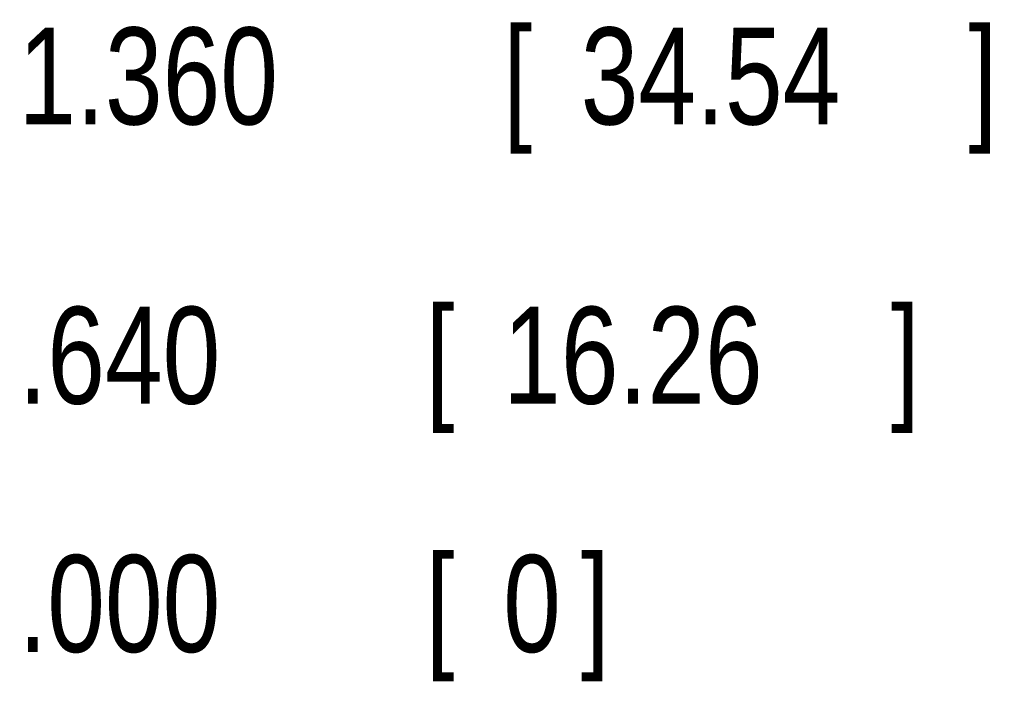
# Model space of a CAD drawing. Header units: inches. Extents: x 0 to 22, y 0 to 17.
# Tile 12 of 32: x 5.182 to 6.452, y 11.093 to 11.947. Entities that reach past the tile are written whole.
import ezdxf

# ---------------------------------------------------------------- set-up
doc = ezdxf.new("R2010")
doc.units = ezdxf.units.IN
doc.header["$LTSCALE"] = 1.21
doc.header["$MEASUREMENT"] = 0
doc.layers.get('0').update_dxf_attribs({"linetype": 'CONTINUOUS'})
doc.layers.add('DIMENSIONS', color=7, linetype='CONTINUOUS')
doc.styles.get("Standard").update_dxf_attribs({"font": 'txt', "width": 0.8})
doc.dimstyles.new('DIMSTYLE_2', dxfattribs={"dimtxt": 0.125, "dimasz": 0.18, "dimexe": 0.18, "dimexo": 0.0625, "dimgap": 0.09, "dimtad": 0, "dimtih": 1, "dimtoh": 1, "dimdec": 3, "dimlfac": 2, "dimzin": 4, "dimdsep": 46, "dimtxsty": 'STANDARD', "dimblk": '_FILLED', "dimblk1": '_FILLED', "dimblk2": '_FILLED', "dimcen": 0.09, "dimadec": 0, "dimazin": 0, "dimtp": 0.01, "dimtm": 0.01, "dimtfac": 1, "dimtdec": 3, "dimtofl": 0, "dimtmove": 0, "dimatfit": 3, "dimldrblk": '_FILLED', "dimfxl": 1, "dimtolj": 1, "dimtzin": 4, "dimarcsym": 0})

# ---------------------------------------------------------------- blocks, each defined once
blk = doc.blocks.new('*D14')
at = {"layer": 'DIMENSIONS', "color": 2, "linetype": 'CONTINUOUS'}
blk.add_line((4.588, 11.8745), (5.118, 11.8745), dxfattribs=at)
at = {"layer": 'DIMENSIONS', "color": 2, "linetype": 'CONTINUOUS', "width": 0.8}
for s, p in [('[', (5.8055, 11.812)), (']', (6.4055, 11.812)), ('1.360', (5.1805, 11.812)), ('34.54', (5.9055, 11.812))]:
    blk.add_text(s, height=0.125, dxfattribs=at).set_placement(p)
blk = doc.blocks.new('_FILLED')
at = {"color": 0, "linetype": 'BYBLOCK'}
blk.add_solid([(0, 0), (-1, 0.1736), (-1, -0.1736)], dxfattribs=at)
blk = doc.blocks.new('*D15')
at = {"layer": 'DIMENSIONS', "color": 2, "linetype": 'CONTINUOUS'}
blk.add_line((4.3903, 11.1945), (5.118, 11.1945), dxfattribs=at)
at = {"layer": 'DIMENSIONS', "color": 2, "linetype": 'CONTINUOUS', "width": 0.8}
for s, p in [('[', (5.7055, 11.132)), (']', (5.9055, 11.132)), ('.000', (5.1805, 11.132)), ('0', (5.8055, 11.132))]:
    blk.add_text(s, height=0.125, dxfattribs=at).set_placement(p)
blk = doc.blocks.new('*D16')
at = {"layer": 'DIMENSIONS', "color": 2, "linetype": 'CONTINUOUS'}
blk.add_line((3.768, 11.5145), (5.118, 11.5145), dxfattribs=at)
at = {"layer": 'DIMENSIONS', "color": 2, "linetype": 'CONTINUOUS', "width": 0.8}
for s, p in [('.640', (5.1805, 11.452)), ('[', (5.7055, 11.452)), ('16.26', (5.8055, 11.452)), (']', (6.3055, 11.452))]:
    blk.add_text(s, height=0.125, dxfattribs=at).set_placement(p)

msp = doc.modelspace()

# ---------------------------------------------------------------- dimensions: what is measured, and where the dimension line sits
at = {"layer": 'DIMENSIONS', "color": 2, "linetype": 'CONTINUOUS'}
for feature_location, offset, origin, picture, middle in [((4.58802, 11.87451), (0.53, 0), (4.32784, 11.19451), '*D14', (5.84302, 11.87451)), ((3.76802, 11.51451), (1.35, 0), (3.70552, 11.19451), '*D16', (5.79302, 11.51451)), ((4.3903442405, 11.1945135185), (0.727677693, 0), (4.3278442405, 11.1945135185), '*D15', (5.5930219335, 11.1945135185))]:
    dim = msp.add_ordinate_dim(feature_location=feature_location, offset=offset, dtype=0, origin=origin, dimstyle='DIMSTYLE_2', dxfattribs=at)
    dim.commit()
    dim.dimension.update_dxf_attribs({"geometry": picture, "text_midpoint": middle})

doc.saveas('drawing.dxf')
